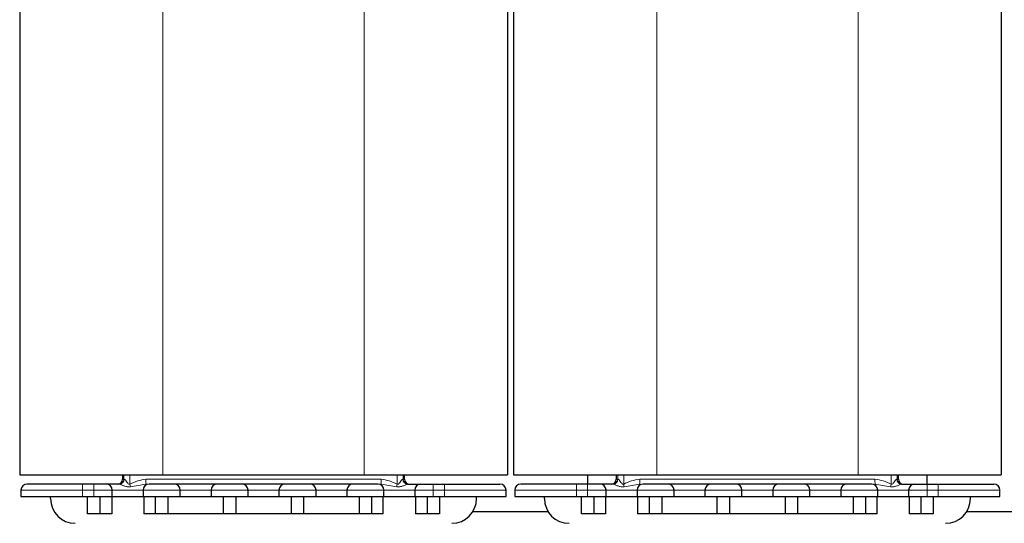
# Model space of a CAD drawing. Header units: millimetres. Extents: x 5 to 418, y -47 to 292.
# Tile 11 of 46: x 61 to 114, y 188 to 215. Entities that reach past the tile are written whole.
import ezdxf

# ---------------------------------------------------------------- set-up
doc = ezdxf.new("R2010")
doc.units = ezdxf.units.MM
doc.layers.add('SLD-0', color=7, linetype='Continuous')
doc.styles.add('SLDTEXTSTYLE0', font='TXT', dxfattribs={"width": 0.605})
doc.dimstyles.new('SLDDIMSTYLE0', dxfattribs={"dimtxt": 3.5, "dimasz": 3.302, "dimexe": 0, "dimexo": 0.0625, "dimgap": 0.875, "dimtad": 1, "dimlfac": 3, "dimrnd": 1e-09, "dimzin": 12, "dimdsep": 46, "dimtxsty": 'SLDTEXTSTYLE0', "dimsah": 1, "dimcen": 0.09, "dimadec": 0, "dimazin": 3, "dimtfac": 1, "dimtofl": 0, "dimtmove": 0, "dimatfit": 3, "dimfxl": 1, "dimfrac": 2, "dimtolj": 1, "dimtzin": 12, "dimarcsym": 0})

# ---------------------------------------------------------------- blocks, each defined once
blk = doc.blocks.new('_D_1')
at = {"layer": 'SLD-0'}
for p, q in [((112.587, 262.205), (157.822, 262.205)), ((156.822, 262.205), (156.822, 171.038)), ((149.187, 171.038), (157.822, 171.038))]:
    blk.add_line(p, q, dxfattribs=at)
for points in [[(156.822, 262.205), (156.314, 258.903), (157.33, 258.903)], [(156.822, 171.038), (157.33, 174.34), (156.314, 174.34)]]:
    blk.add_solid(points, dxfattribs=at)
at = {"layer": 'SLD-0', "insert": (152.311, 210.606), "char_height": 3.5, "attachment_point": 1, "rotation": 90, "style": 'SLDTEXTSTYLE0'}
blk.add_mtext('273,5', dxfattribs=at)

msp = doc.modelspace()

# ---------------------------------------------------------------- linework, layer by layer
at = {"color": 7, "linetype": 'Continuous', "lineweight": 25}
for p, q in [((60.8538, 227.338), (60.8538, 190.1714)), ((87.1871, 227.338), (87.1871, 190.1714)), ((87.5205, 227.338), (87.5205, 190.1714)), ((113.8538, 227.338), (113.8538, 190.1714)), ((60.8538, 190.1714), (68.5871, 190.1714)), ((66.4038, 190.1714), (66.4038, 189.938)), ((68.5871, 190.1714), (79.4538, 190.1714)), ((79.4538, 190.1714), (87.1871, 190.1714)), ((81.6371, 189.938), (81.6371, 190.1714)), ((87.5205, 190.1714), (95.2538, 190.1714)), ((91.5205, 190.1714), (91.5205, 189.6714)), ((93.0705, 190.1714), (93.0705, 189.938)), ((95.2538, 190.1714), (106.1205, 190.1714)), ((106.1205, 190.1714), (113.8538, 190.1714)), ((108.3038, 189.938), (108.3038, 190.1714)), ((109.8538, 189.6714), (109.8538, 190.1714)), ((60.9205, 189.338), (60.9205, 189.0047)), ((64.8538, 189.6714), (64.2538, 189.6714)), ((65.8538, 189.0047), (65.8538, 189.338)), ((67.5205, 189.338), (67.5205, 189.0047)), ((69.5205, 189.0047), (69.5205, 189.338)), ((71.1871, 189.338), (71.1871, 189.0047)), ((73.1871, 189.0047), (73.1871, 189.338)), ((74.8538, 189.338), (74.8538, 189.0047)), ((76.8538, 189.0047), (76.8538, 189.338)), ((78.5205, 189.338), (78.5205, 189.0047)), ((80.5205, 189.0047), (80.5205, 189.338)), ((82.1871, 189.338), (82.1871, 189.0047)), ((83.1871, 189.6714), (83.7871, 189.6714)), ((87.1205, 189.0047), (87.1205, 189.338)), ((87.5871, 189.338), (87.5871, 189.0047)), ((91.5205, 189.6714), (90.9205, 189.6714)), ((92.5205, 189.0047), (92.5205, 189.338)), ((94.1871, 189.338), (94.1871, 189.0047)), ((96.1871, 189.0047), (96.1871, 189.338)), ((97.8538, 189.338), (97.8538, 189.0047)), ((99.8538, 189.0047), (99.8538, 189.338)), ((101.5205, 189.338), (101.5205, 189.0047)), ((103.5205, 189.0047), (103.5205, 189.338)), ((105.1871, 189.338), (105.1871, 189.0047)), ((107.1871, 189.0047), (107.1871, 189.338)), ((108.8538, 189.338), (108.8538, 189.0047)), ((109.8538, 189.6714), (110.4538, 189.6714)), ((113.7871, 189.0047), (113.7871, 189.338)), ((60.9205, 189.0047), (64.2538, 189.0047)), ((62.5205, 188.888), (62.5205, 189.0047)), ((64.2538, 189.0047), (64.8538, 189.0047)), ((64.5205, 188.0714), (64.5205, 189.0047)), ((64.8538, 189.0047), (65.8538, 189.0047)), ((65.1871, 189.0047), (65.1871, 188.0714)), ((65.8205, 189.0047), (65.8205, 188.0714)), ((65.8538, 189.0047), (67.5205, 189.0047)), ((67.5205, 189.0047), (69.5205, 189.0047)), ((67.5538, 189.0047), (67.5538, 188.0714)), ((68.1871, 188.0714), (68.1871, 189.0047)), ((68.8538, 189.0047), (68.8538, 188.0714)), ((69.5205, 189.0047), (71.1871, 189.0047)), ((71.1871, 189.0047), (73.1871, 189.0047)), ((71.8538, 188.0714), (71.8538, 189.0047)), ((72.5205, 189.0047), (72.5205, 188.0714)), ((73.1871, 189.0047), (74.8538, 189.0047)), ((74.8538, 189.0047), (76.8538, 189.0047)), ((75.5205, 189.0047), (75.5205, 188.0714)), ((76.1871, 189.0047), (76.1871, 188.0714)), ((76.8538, 189.0047), (78.5205, 189.0047)), ((78.5205, 189.0047), (80.5205, 189.0047)), ((79.1871, 189.0047), (79.1871, 188.0714)), ((79.8538, 189.0047), (79.8538, 188.0714)), ((80.4871, 188.0714), (80.4871, 189.0047)), ((80.5205, 189.0047), (82.1871, 189.0047)), ((82.1871, 189.0047), (83.1871, 189.0047)), ((82.2205, 189.0047), (82.2205, 188.0714)), ((82.8538, 189.0047), (82.8538, 188.0714)), ((83.1871, 189.0047), (83.7871, 189.0047)), ((83.5205, 189.0047), (83.5205, 188.0714)), ((83.7871, 189.0047), (87.1205, 189.0047)), ((85.5205, 188.888), (85.5205, 189.0047)), ((87.5871, 189.0047), (90.9205, 189.0047)), ((89.1871, 188.888), (89.1871, 189.0047)), ((90.9205, 189.0047), (91.5205, 189.0047)), ((91.1871, 188.0714), (91.1871, 189.0047)), ((91.5205, 189.0047), (92.5205, 189.0047)), ((91.8538, 189.0047), (91.8538, 188.0714)), ((92.4871, 189.0047), (92.4871, 188.0714)), ((92.5205, 189.0047), (94.1871, 189.0047)), ((94.1871, 189.0047), (96.1871, 189.0047)), ((94.2205, 189.0047), (94.2205, 188.0714)), ((94.8538, 188.0714), (94.8538, 189.0047)), ((95.5205, 189.0047), (95.5205, 188.0714)), ((96.1871, 189.0047), (97.8538, 189.0047)), ((97.8538, 189.0047), (99.8538, 189.0047)), ((98.5205, 188.0714), (98.5205, 189.0047)), ((99.1871, 189.0047), (99.1871, 188.0714)), ((99.8538, 189.0047), (101.5205, 189.0047)), ((101.5205, 189.0047), (103.5205, 189.0047)), ((102.1871, 189.0047), (102.1871, 188.0714)), ((102.8538, 189.0047), (102.8538, 188.0714)), ((103.5205, 189.0047), (105.1871, 189.0047)), ((105.1871, 189.0047), (107.1871, 189.0047)), ((105.8538, 189.0047), (105.8538, 188.0714)), ((106.5205, 189.0047), (106.5205, 188.0714)), ((107.1538, 188.0714), (107.1538, 189.0047)), ((107.1871, 189.0047), (108.8538, 189.0047)), ((108.8538, 189.0047), (109.8538, 189.0047)), ((108.8871, 189.0047), (108.8871, 188.0714)), ((109.5205, 189.0047), (109.5205, 188.0714)), ((109.8538, 189.0047), (110.4538, 189.0047)), ((110.1871, 189.0047), (110.1871, 188.0714)), ((110.4538, 189.0047), (113.7871, 189.0047)), ((112.1871, 188.888), (112.1871, 189.0047)), ((65.1871, 188.0714), (64.5205, 188.0714)), ((65.8205, 188.0714), (65.1871, 188.0714)), ((68.1871, 188.0714), (67.5538, 188.0714)), ((68.8538, 188.0714), (68.1871, 188.0714)), ((71.8538, 188.0714), (68.8538, 188.0714)), ((72.5205, 188.0714), (71.8538, 188.0714)), ((75.5205, 188.0714), (72.5205, 188.0714)), ((76.1871, 188.0714), (75.5205, 188.0714)), ((79.1871, 188.0714), (76.1871, 188.0714)), ((79.8538, 188.0714), (79.1871, 188.0714)), ((80.4871, 188.0714), (79.8538, 188.0714)), ((82.8538, 188.0714), (82.2205, 188.0714)), ((83.5205, 188.0714), (82.8538, 188.0714)), ((89.3961, 188.1714), (85.3115, 188.1714)), ((91.8538, 188.0714), (91.1871, 188.0714)), ((92.4871, 188.0714), (91.8538, 188.0714)), ((94.8538, 188.0714), (94.2205, 188.0714)), ((95.5205, 188.0714), (94.8538, 188.0714)), ((98.5205, 188.0714), (95.5205, 188.0714)), ((99.1871, 188.0714), (98.5205, 188.0714)), ((102.1871, 188.0714), (99.1871, 188.0714)), ((102.8538, 188.0714), (102.1871, 188.0714)), ((105.8538, 188.0714), (102.8538, 188.0714)), ((106.5205, 188.0714), (105.8538, 188.0714)), ((107.1538, 188.0714), (106.5205, 188.0714)), ((109.5205, 188.0714), (108.8871, 188.0714)), ((110.1871, 188.0714), (109.5205, 188.0714)), ((116.0628, 188.1714), (111.9782, 188.1714))]:
    msp.add_line(p, q, dxfattribs=at)
at = {"color": 7, "linetype": 'Continuous', "lineweight": 18}
for p, q in [((68.5871, 227.338), (68.5871, 190.1714)), ((79.4538, 227.338), (79.4538, 190.1714)), ((95.2538, 227.338), (95.2538, 190.1714)), ((106.1205, 227.338), (106.1205, 190.1714)), ((66.4038, 189.938), (66.4773, 189.938)), ((66.4773, 189.938), (66.4773, 190.1714)), ((66.4773, 189.938), (66.4928, 189.938)), ((66.8021, 190.1714), (66.8021, 189.6707)), ((67.6701, 189.938), (80.3709, 189.938)), ((81.2389, 189.6707), (81.2389, 190.1714)), ((81.5482, 189.938), (81.5637, 189.938)), ((81.5637, 190.1714), (81.5637, 189.938)), ((81.5637, 189.938), (81.6371, 189.938)), ((93.0705, 189.938), (93.1439, 189.938)), ((93.1439, 189.938), (93.1439, 190.1714)), ((93.1439, 189.938), (93.1595, 189.938)), ((93.4687, 190.1714), (93.4687, 189.6707)), ((94.3367, 189.938), (107.0376, 189.938)), ((107.9056, 189.6707), (107.9056, 190.1714)), ((108.2148, 189.938), (108.2303, 189.938)), ((108.2303, 190.1714), (108.2303, 189.938)), ((108.2303, 189.938), (108.3038, 189.938)), ((64.2538, 189.338), (60.9205, 189.338)), ((64.2538, 189.6714), (64.2538, 189.338)), ((64.2538, 189.338), (64.8538, 189.338)), ((64.2538, 189.0047), (64.2538, 189.338)), ((64.8538, 189.6714), (64.8538, 189.338)), ((65.8538, 189.338), (64.8538, 189.338)), ((64.8538, 189.338), (64.8538, 189.0047)), ((65.8538, 189.338), (67.5205, 189.338)), ((69.5205, 189.338), (67.5205, 189.338)), ((69.5205, 189.338), (71.1871, 189.338)), ((73.1871, 189.338), (71.1871, 189.338)), ((73.1871, 189.338), (74.8538, 189.338)), ((76.8538, 189.338), (74.8538, 189.338)), ((76.8538, 189.338), (78.5205, 189.338)), ((80.5205, 189.338), (78.5205, 189.338)), ((80.5205, 189.338), (82.1871, 189.338)), ((83.1871, 189.338), (82.1871, 189.338)), ((83.1871, 189.6714), (83.1871, 189.338)), ((83.1871, 189.338), (83.7871, 189.338)), ((83.1871, 189.0047), (83.1871, 189.338)), ((83.7871, 189.6714), (83.7871, 189.338)), ((87.1205, 189.338), (83.7871, 189.338)), ((83.7871, 189.338), (83.7871, 189.0047)), ((90.9205, 189.338), (87.5871, 189.338)), ((90.9205, 189.6714), (90.9205, 189.338)), ((90.9205, 189.338), (91.5205, 189.338)), ((90.9205, 189.0047), (90.9205, 189.338)), ((91.5205, 189.6714), (91.5205, 189.338)), ((92.5205, 189.338), (91.5205, 189.338)), ((91.5205, 189.338), (91.5205, 189.0047)), ((92.5205, 189.338), (94.1871, 189.338)), ((96.1871, 189.338), (94.1871, 189.338)), ((96.1871, 189.338), (97.8538, 189.338)), ((99.8538, 189.338), (97.8538, 189.338)), ((99.8538, 189.338), (101.5205, 189.338)), ((103.5205, 189.338), (101.5205, 189.338)), ((103.5205, 189.338), (105.1871, 189.338)), ((107.1871, 189.338), (105.1871, 189.338)), ((107.1871, 189.338), (108.8538, 189.338)), ((109.8538, 189.338), (108.8538, 189.338)), ((109.8538, 189.6714), (109.8538, 189.338)), ((109.8538, 189.338), (110.4538, 189.338)), ((109.8538, 189.0047), (109.8538, 189.338)), ((110.4538, 189.6714), (110.4538, 189.338)), ((113.7871, 189.338), (110.4538, 189.338)), ((110.4538, 189.338), (110.4538, 189.0047))]:
    msp.add_line(p, q, dxfattribs=at)
at = {"color": 7, "linetype": 'Continuous', "lineweight": 25}
for centre, radius, start, end in [((66.1371, 189.938), 0.2667, 270, 0), ((81.9038, 189.938), 0.2667, 180, 270), ((92.8038, 189.938), 0.2667, 270, 0), ((108.5705, 189.938), 0.2667, 180, 270), ((61.2538, 189.338), 0.3333, 90, 180), ((65.5205, 189.338), 0.3333, 0, 90), ((67.8538, 189.338), 0.3333, 90, 180), ((69.1871, 189.338), 0.3333, 0, 90), ((71.5205, 189.338), 0.3333, 90, 180), ((72.8538, 189.338), 0.3333, 0, 90), ((75.1871, 189.338), 0.3333, 90, 180), ((76.5205, 189.338), 0.3333, 0, 90), ((78.8538, 189.338), 0.3333, 90, 180), ((80.1871, 189.338), 0.3333, 0, 90), ((82.5205, 189.338), 0.3333, 90, 180), ((86.7871, 189.338), 0.3333, 0, 90), ((87.9205, 189.338), 0.3333, 90, 180), ((92.1871, 189.338), 0.3333, 0, 90), ((94.5205, 189.338), 0.3333, 90, 180), ((95.8538, 189.338), 0.3333, 0, 90), ((98.1871, 189.338), 0.3333, 90, 180), ((99.5205, 189.338), 0.3333, 0, 90), ((101.8538, 189.338), 0.3333, 90, 180), ((103.1871, 189.338), 0.3333, 0, 90), ((105.5205, 189.338), 0.3333, 90, 180), ((106.8538, 189.338), 0.3333, 0, 90), ((109.1871, 189.338), 0.3333, 90, 180), ((113.4538, 189.338), 0.3333, 0, 90), ((63.8538, 188.888), 1.3333, 180, 270), ((84.1871, 188.888), 1.3333, 270, 0), ((90.5205, 188.888), 1.3333, 180, 270), ((110.8538, 188.888), 1.3333, 270, 0)]:
    msp.add_arc(centre, radius, start, end, dxfattribs=at)
at = {"color": 7, "linetype": 'Continuous', "lineweight": 18}
for centre, radius, start, end in [((66.2106, 189.938), 0.2666, 270.00594, 0.00594), ((66.2322, 189.932), 0.2607, 271.40377, 1.33813), ((64.6836, 189.8714), 2.9872, 356.16035, 1.27818), ((83.3573, 189.8714), 2.9872, 178.72182, 183.83965), ((81.8088, 189.932), 0.2607, 178.66187, 268.59623), ((81.8303, 189.938), 0.2666, 179.99406, 269.99406), ((92.8773, 189.938), 0.2666, 270.00594, 0.00594), ((92.8989, 189.932), 0.2607, 271.40377, 1.33813), ((91.3503, 189.8714), 2.9872, 356.16035, 1.27818), ((110.024, 189.8714), 2.9872, 178.72182, 183.83965), ((108.4754, 189.932), 0.2607, 178.66187, 268.59623), ((108.497, 189.938), 0.2666, 179.99406, 269.99406), ((57.9589, 187.8476), 9.0292, 10.69228, 11.64852), ((90.0821, 187.8476), 9.0292, 168.35148, 169.30772), ((84.6255, 187.8476), 9.0292, 10.69228, 11.64852), ((116.7488, 187.8476), 9.0292, 168.35148, 169.30772)]:
    msp.add_arc(centre, radius, start, end, dxfattribs=at)
for points, knots in [([(66.4928, 189.938), (66.5, 189.936), (66.5152, 189.9317), (66.5589, 189.8904), (66.6175, 189.8151), (66.6768, 189.7327), (66.726, 189.6837), (66.7551, 189.6697), (66.771, 189.6661), (66.7869, 189.6661), (66.797, 189.6691), (66.8021, 189.6707)], [0, 0, 0, 0, 0.1189222, 0.2496234, 0.4984742, 0.7481805, 0.8734682, 0.9073659, 0.9387175, 0.9690395, 1, 1, 1, 1]), ([(66.8021, 189.6707), (66.9417, 189.7334), (67.22, 189.8583), (67.5204, 189.9115), (67.6701, 189.938)], [0, 0, 0, 0, 0.5016662, 1, 1, 1, 1]), ([(80.3709, 189.938), (80.5201, 189.9117), (80.8205, 189.8587), (81.0988, 189.7336), (81.2389, 189.6707)], [0, 0, 0, 0, 0.4965302, 1, 1, 1, 1]), ([(81.2389, 189.6707), (81.2439, 189.6691), (81.2539, 189.6661), (81.2697, 189.6661), (81.2854, 189.6696), (81.3144, 189.6833), (81.3487, 189.7172), (81.3825, 189.759), (81.4067, 189.7912), (81.4419, 189.8389), (81.4818, 189.89), (81.5256, 189.9316), (81.5409, 189.936), (81.5482, 189.938)], [0, 0, 0, 0, 0.0306893, 0.060731, 0.0917497, 0.125228, 0.2502124, 0.3752396, 0.453445, 0.5001229, 0.7492145, 0.8805648, 1, 1, 1, 1]), ([(93.1595, 189.938), (93.1667, 189.936), (93.1819, 189.9317), (93.2256, 189.8904), (93.2842, 189.8151), (93.3435, 189.7327), (93.3927, 189.6837), (93.4218, 189.6697), (93.4377, 189.6661), (93.4536, 189.6661), (93.4637, 189.6691), (93.4687, 189.6707)], [0, 0, 0, 0, 0.1189222, 0.2496234, 0.4984742, 0.7481805, 0.8734682, 0.9073659, 0.9387175, 0.9690395, 1, 1, 1, 1]), ([(93.4687, 189.6707), (93.6084, 189.7334), (93.8866, 189.8583), (94.187, 189.9115), (94.3367, 189.938)], [0, 0, 0, 0, 0.5016662, 1, 1, 1, 1]), ([(107.0376, 189.938), (107.1867, 189.9117), (107.4872, 189.8587), (107.7654, 189.7336), (107.9056, 189.6707)], [0, 0, 0, 0, 0.4965302, 1, 1, 1, 1]), ([(107.9056, 189.6707), (107.9106, 189.6691), (107.9205, 189.6661), (107.9364, 189.6661), (107.9521, 189.6696), (107.9811, 189.6833), (108.0154, 189.7172), (108.0491, 189.759), (108.0734, 189.7912), (108.1086, 189.8389), (108.1484, 189.89), (108.1923, 189.9316), (108.2076, 189.936), (108.2148, 189.938)], [0, 0, 0, 0, 0.0306893, 0.060731, 0.0917497, 0.125228, 0.2502124, 0.3752396, 0.453445, 0.5001229, 0.7492145, 0.8805648, 1, 1, 1, 1]), ([(66.8313, 189.5228), (66.7741, 189.5224), (66.6597, 189.5215), (66.4952, 189.5703), (66.3628, 189.6247), (66.2839, 189.6584), (66.2515, 189.6698), (66.2429, 189.6708), (66.2386, 189.6714)], [0, 0, 0, 0, 0.2500984, 0.4999525, 0.7488052, 0.8756538, 0.9367591, 1, 1, 1, 1]), ([(67.6641, 189.6714), (67.528, 189.6495), (67.2559, 189.6057), (66.9727, 189.5504), (66.8313, 189.5228)], [0, 0, 0, 0, 0.5004494, 1, 1, 1, 1]), ([(81.2097, 189.5228), (81.0682, 189.5504), (80.785, 189.6057), (80.513, 189.6495), (80.3769, 189.6714)], [0, 0, 0, 0, 0.4995887, 1, 1, 1, 1]), ([(81.8024, 189.6714), (81.798, 189.6708), (81.7895, 189.6698), (81.7571, 189.6584), (81.6783, 189.6247), (81.5458, 189.5703), (81.3812, 189.5214), (81.2668, 189.5224), (81.2097, 189.5228)], [0, 0, 0, 0, 0.0631706, 0.1242119, 0.2509182, 0.5000568, 0.7501936, 1, 1, 1, 1]), ([(93.4979, 189.5228), (93.4407, 189.5224), (93.3264, 189.5215), (93.1618, 189.5703), (93.0295, 189.6247), (92.9506, 189.6584), (92.9181, 189.6698), (92.9096, 189.6708), (92.9053, 189.6714)], [0, 0, 0, 0, 0.2500984, 0.4999525, 0.7488052, 0.8756538, 0.9367591, 1, 1, 1, 1]), ([(94.3308, 189.6714), (94.1946, 189.6495), (93.9226, 189.6057), (93.6394, 189.5504), (93.4979, 189.5228)], [0, 0, 0, 0, 0.5004494, 1, 1, 1, 1]), ([(107.8764, 189.5228), (107.7349, 189.5504), (107.4517, 189.6057), (107.1797, 189.6495), (107.0435, 189.6714)], [0, 0, 0, 0, 0.4995887, 1, 1, 1, 1]), ([(108.469, 189.6714), (108.4647, 189.6708), (108.4562, 189.6698), (108.4238, 189.6584), (108.3449, 189.6247), (108.2125, 189.5703), (108.0478, 189.5214), (107.9335, 189.5224), (107.8764, 189.5228)], [0, 0, 0, 0, 0.0631706, 0.1242119, 0.2509182, 0.5000568, 0.7501936, 1, 1, 1, 1])]:
    msp.add_open_spline(points, degree=3, knots=knots, dxfattribs=at)
at = {"color": 7, "linetype": 'Continuous', "lineweight": 25}
for points, knots in [([(64.2538, 189.6714), (63.8764, 189.6714), (63.2959, 189.6714), (62.5974, 189.6714), (62.1168, 189.6714), (61.7296, 189.6714), (61.3555, 189.6714), (61.2939, 189.6714), (61.2538, 189.6714)], [0, 0, 0, 0, 0.2394568, 0.3683607, 0.5, 0.6316393, 0.7605432, 1, 1, 1, 1]), ([(65.5205, 189.6714), (65.5115, 189.6714), (65.4977, 189.6714), (65.4147, 189.6714), (65.3285, 189.6714), (65.2224, 189.6714), (65.0671, 189.6714), (64.9377, 189.6714), (64.8538, 189.6714)], [0, 0, 0, 0, 0.23944295, 0.36980709, 0.50000008, 0.63036414, 0.76055705, 1, 1, 1, 1]), ([(66.2386, 189.6714), (66.1389, 189.6714), (65.935, 189.6714), (65.7035, 189.6714), (65.5489, 189.6714), (65.5298, 189.6714), (65.5205, 189.6714)], [0, 0, 0, 0, 0.2445175, 0.5, 0.7554825, 1, 1, 1, 1]), ([(69.1871, 189.6714), (69.1782, 189.6714), (69.1644, 189.6714), (69.0813, 189.6714), (68.9952, 189.6714), (68.8891, 189.6714), (68.7337, 189.6714), (68.5205, 189.6714), (68.3072, 189.6714), (68.1518, 189.6714), (68.0457, 189.6714), (67.9596, 189.6714), (67.8766, 189.6714), (67.8628, 189.6714), (67.8538, 189.6714)], [0, 0, 0, 0, 0.1197215, 0.1849035, 0.25, 0.3151821, 0.3802785, 0.5, 0.6197215, 0.6849035, 0.75, 0.8151821, 0.8802785, 1, 1, 1, 1]), ([(71.5205, 189.6714), (71.5048, 189.6714), (71.4806, 189.6714), (71.3353, 189.6714), (71.1845, 189.6714), (70.9989, 189.6714), (70.727, 189.6714), (70.3538, 189.6714), (69.9805, 189.6714), (69.7087, 189.6714), (69.523, 189.6714), (69.3723, 189.6714), (69.227, 189.6714), (69.2028, 189.6714), (69.1871, 189.6714)], [0, 0, 0, 0, 0.1197215, 0.1848852, 0.25, 0.3151637, 0.3802785, 0.5, 0.6197215, 0.6848852, 0.75, 0.8151637, 0.8802785, 1, 1, 1, 1]), ([(72.8538, 189.6714), (72.8449, 189.6714), (72.831, 189.6714), (72.748, 189.6714), (72.6618, 189.6714), (72.5558, 189.6714), (72.4004, 189.6714), (72.1871, 189.6714), (71.9738, 189.6714), (71.8185, 189.6714), (71.7124, 189.6714), (71.6263, 189.6714), (71.5433, 189.6714), (71.5294, 189.6714), (71.5205, 189.6714)], [0, 0, 0, 0, 0.1197215, 0.1849035, 0.25, 0.3151821, 0.3802785, 0.5, 0.6197215, 0.6849035, 0.75, 0.8151821, 0.8802785, 1, 1, 1, 1]), ([(75.1871, 189.6714), (75.1715, 189.6714), (75.1473, 189.6714), (75.002, 189.6714), (74.8512, 189.6714), (74.6656, 189.6714), (74.3937, 189.6714), (74.0205, 189.6714), (73.6472, 189.6714), (73.3753, 189.6714), (73.1897, 189.6714), (73.0389, 189.6714), (72.8937, 189.6714), (72.8695, 189.6714), (72.8538, 189.6714)], [0, 0, 0, 0, 0.1197215, 0.1848852, 0.25, 0.3151637, 0.3802785, 0.5, 0.6197215, 0.6848852, 0.75, 0.8151637, 0.8802785, 1, 1, 1, 1]), ([(76.5205, 189.6714), (76.5115, 189.6714), (76.4977, 189.6714), (76.4147, 189.6714), (76.3285, 189.6714), (76.2224, 189.6714), (76.0671, 189.6714), (75.8538, 189.6714), (75.6405, 189.6714), (75.4851, 189.6714), (75.379, 189.6714), (75.2929, 189.6714), (75.2099, 189.6714), (75.1961, 189.6714), (75.1871, 189.6714)], [0, 0, 0, 0, 0.1197215, 0.1849035, 0.25, 0.3151821, 0.3802785, 0.5, 0.6197215, 0.6849035, 0.75, 0.8151821, 0.8802785, 1, 1, 1, 1]), ([(78.8538, 189.6714), (78.8381, 189.6714), (78.8139, 189.6714), (78.6687, 189.6714), (78.5179, 189.6714), (78.3323, 189.6714), (78.0604, 189.6714), (77.6871, 189.6714), (77.3139, 189.6714), (77.042, 189.6714), (76.8563, 189.6714), (76.7056, 189.6714), (76.5603, 189.6714), (76.5362, 189.6714), (76.5205, 189.6714)], [0, 0, 0, 0, 0.11972147, 0.1848852, 0.25000002, 0.31516373, 0.38027853, 0.5, 0.61972147, 0.6848852, 0.75000002, 0.81516373, 0.88027853, 1, 1, 1, 1]), ([(80.1871, 189.6714), (80.1782, 189.6714), (80.1644, 189.6714), (80.0813, 189.6714), (79.9952, 189.6714), (79.8891, 189.6714), (79.7337, 189.6714), (79.5205, 189.6714), (79.3072, 189.6714), (79.1518, 189.6714), (79.0457, 189.6714), (78.9596, 189.6714), (78.8766, 189.6714), (78.8628, 189.6714), (78.8538, 189.6714)], [0, 0, 0, 0, 0.1197215, 0.1849035, 0.25, 0.3151821, 0.3802785, 0.5, 0.6197215, 0.6849035, 0.75, 0.8151821, 0.8802785, 1, 1, 1, 1]), ([(81.8024, 189.6714), (81.9021, 189.6714), (82.106, 189.6714), (82.3375, 189.6714), (82.4921, 189.6714), (82.5111, 189.6714), (82.5205, 189.6714)], [0, 0, 0, 0, 0.2445175, 0.5, 0.7554825, 1, 1, 1, 1]), ([(82.5205, 189.6714), (82.5294, 189.6714), (82.5433, 189.6714), (82.6263, 189.6714), (82.7124, 189.6714), (82.8185, 189.6714), (82.9738, 189.6714), (83.1033, 189.6714), (83.1871, 189.6714)], [0, 0, 0, 0, 0.2394429, 0.3696359, 0.4999999, 0.6301929, 0.7605571, 1, 1, 1, 1]), ([(83.7871, 189.6714), (84.1645, 189.6714), (84.7451, 189.6714), (85.4435, 189.6714), (85.9242, 189.6714), (86.3113, 189.6714), (86.6854, 189.6714), (86.7471, 189.6714), (86.7871, 189.6714)], [0, 0, 0, 0, 0.23945684, 0.36836066, 0.5, 0.63163934, 0.76054316, 1, 1, 1, 1]), ([(90.9205, 189.6714), (90.5431, 189.6714), (89.9625, 189.6714), (89.2641, 189.6714), (88.7835, 189.6714), (88.3963, 189.6714), (88.0222, 189.6714), (87.9606, 189.6714), (87.9205, 189.6714)], [0, 0, 0, 0, 0.2394568, 0.3683607, 0.5, 0.6316393, 0.7605432, 1, 1, 1, 1]), ([(92.1871, 189.6714), (92.1782, 189.6714), (92.1644, 189.6714), (92.0813, 189.6714), (91.9952, 189.6714), (91.8891, 189.6714), (91.7337, 189.6714), (91.6043, 189.6714), (91.5205, 189.6714)], [0, 0, 0, 0, 0.23944295, 0.36980709, 0.50000008, 0.63036414, 0.76055705, 1, 1, 1, 1]), ([(92.9053, 189.6714), (92.8056, 189.6714), (92.6017, 189.6714), (92.3701, 189.6714), (92.2156, 189.6714), (92.1965, 189.6714), (92.1871, 189.6714)], [0, 0, 0, 0, 0.2445175, 0.5, 0.7554825, 1, 1, 1, 1]), ([(95.8538, 189.6714), (95.8449, 189.6714), (95.831, 189.6714), (95.748, 189.6714), (95.6618, 189.6714), (95.5558, 189.6714), (95.4004, 189.6714), (95.1871, 189.6714), (94.9738, 189.6714), (94.8185, 189.6714), (94.7124, 189.6714), (94.6263, 189.6714), (94.5433, 189.6714), (94.5294, 189.6714), (94.5205, 189.6714)], [0, 0, 0, 0, 0.11972147, 0.18490355, 0.25000004, 0.31518207, 0.38027853, 0.5, 0.61972147, 0.68490355, 0.75000004, 0.81518207, 0.88027853, 1, 1, 1, 1]), ([(98.1871, 189.6714), (98.1715, 189.6714), (98.1473, 189.6714), (98.002, 189.6714), (97.8512, 189.6714), (97.6656, 189.6714), (97.3937, 189.6714), (97.0205, 189.6714), (96.6472, 189.6714), (96.3753, 189.6714), (96.1897, 189.6714), (96.0389, 189.6714), (95.8937, 189.6714), (95.8695, 189.6714), (95.8538, 189.6714)], [0, 0, 0, 0, 0.1197215, 0.1848852, 0.25, 0.3151637, 0.3802785, 0.5, 0.6197215, 0.6848852, 0.75, 0.8151637, 0.8802785, 1, 1, 1, 1]), ([(99.5205, 189.6714), (99.5115, 189.6714), (99.4977, 189.6714), (99.4147, 189.6714), (99.3285, 189.6714), (99.2224, 189.6714), (99.0671, 189.6714), (98.8538, 189.6714), (98.6405, 189.6714), (98.4851, 189.6714), (98.379, 189.6714), (98.2929, 189.6714), (98.2099, 189.6714), (98.1961, 189.6714), (98.1871, 189.6714)], [0, 0, 0, 0, 0.1197215, 0.1849035, 0.25, 0.3151821, 0.3802785, 0.5, 0.6197215, 0.6849035, 0.75, 0.8151821, 0.8802785, 1, 1, 1, 1]), ([(101.8538, 189.6714), (101.8381, 189.6714), (101.8139, 189.6714), (101.6687, 189.6714), (101.5179, 189.6714), (101.3323, 189.6714), (101.0604, 189.6714), (100.6871, 189.6714), (100.3139, 189.6714), (100.042, 189.6714), (99.8563, 189.6714), (99.7056, 189.6714), (99.5603, 189.6714), (99.5362, 189.6714), (99.5205, 189.6714)], [0, 0, 0, 0, 0.1197215, 0.1848852, 0.25, 0.3151637, 0.3802785, 0.5, 0.6197215, 0.6848852, 0.75, 0.8151637, 0.8802785, 1, 1, 1, 1]), ([(103.1871, 189.6714), (103.1782, 189.6714), (103.1644, 189.6714), (103.0813, 189.6714), (102.9952, 189.6714), (102.8891, 189.6714), (102.7337, 189.6714), (102.5205, 189.6714), (102.3072, 189.6714), (102.1518, 189.6714), (102.0457, 189.6714), (101.9596, 189.6714), (101.8766, 189.6714), (101.8628, 189.6714), (101.8538, 189.6714)], [0, 0, 0, 0, 0.1197215, 0.1849035, 0.25, 0.3151821, 0.3802785, 0.5, 0.6197215, 0.6849035, 0.75, 0.8151821, 0.8802785, 1, 1, 1, 1]), ([(105.5205, 189.6714), (105.5048, 189.6714), (105.4806, 189.6714), (105.3353, 189.6714), (105.1845, 189.6714), (104.9989, 189.6714), (104.727, 189.6714), (104.3538, 189.6714), (103.9805, 189.6714), (103.7087, 189.6714), (103.523, 189.6714), (103.3723, 189.6714), (103.227, 189.6714), (103.2028, 189.6714), (103.1871, 189.6714)], [0, 0, 0, 0, 0.11972147, 0.1848852, 0.25000002, 0.31516373, 0.38027853, 0.5, 0.61972147, 0.6848852, 0.75000002, 0.81516373, 0.88027853, 1, 1, 1, 1]), ([(106.8538, 189.6714), (106.8449, 189.6714), (106.831, 189.6714), (106.748, 189.6714), (106.6618, 189.6714), (106.5558, 189.6714), (106.4004, 189.6714), (106.1871, 189.6714), (105.9738, 189.6714), (105.8185, 189.6714), (105.7124, 189.6714), (105.6263, 189.6714), (105.5433, 189.6714), (105.5294, 189.6714), (105.5205, 189.6714)], [0, 0, 0, 0, 0.11972147, 0.18490355, 0.25000004, 0.31518207, 0.38027853, 0.5, 0.61972147, 0.68490355, 0.75000004, 0.81518207, 0.88027853, 1, 1, 1, 1]), ([(108.469, 189.6714), (108.5687, 189.6714), (108.7726, 189.6714), (109.0042, 189.6714), (109.1587, 189.6714), (109.1778, 189.6714), (109.1871, 189.6714)], [0, 0, 0, 0, 0.2445175, 0.5, 0.7554825, 1, 1, 1, 1]), ([(109.1871, 189.6714), (109.1961, 189.6714), (109.2099, 189.6714), (109.2929, 189.6714), (109.379, 189.6714), (109.4851, 189.6714), (109.6405, 189.6714), (109.77, 189.6714), (109.8538, 189.6714)], [0, 0, 0, 0, 0.2394429, 0.3696359, 0.4999999, 0.6301929, 0.7605571, 1, 1, 1, 1]), ([(110.4538, 189.6714), (110.8312, 189.6714), (111.4117, 189.6714), (112.1102, 189.6714), (112.5908, 189.6714), (112.978, 189.6714), (113.3521, 189.6714), (113.4137, 189.6714), (113.4538, 189.6714)], [0, 0, 0, 0, 0.2394568, 0.3683607, 0.5, 0.6316393, 0.7605432, 1, 1, 1, 1])]:
    msp.add_open_spline(points, degree=3, knots=knots, dxfattribs=at)

# ---------------------------------------------------------------- dimensions: what is measured, and where the dimension line sits
at = {"layer": 'SLD-0'}
dim = msp.add_linear_dim(base=(156.8224, 171.038), p1=(112.5871, 262.2047), p2=(149.1871, 171.038), angle=90, dimstyle='SLDDIMSTYLE0', dxfattribs=at)
dim.commit()
dim.dimension.update_dxf_attribs({"geometry": '_D_1', "text_midpoint": (156.8224, 216.6214), "dimtype": 160})

doc.saveas('drawing.dxf')
